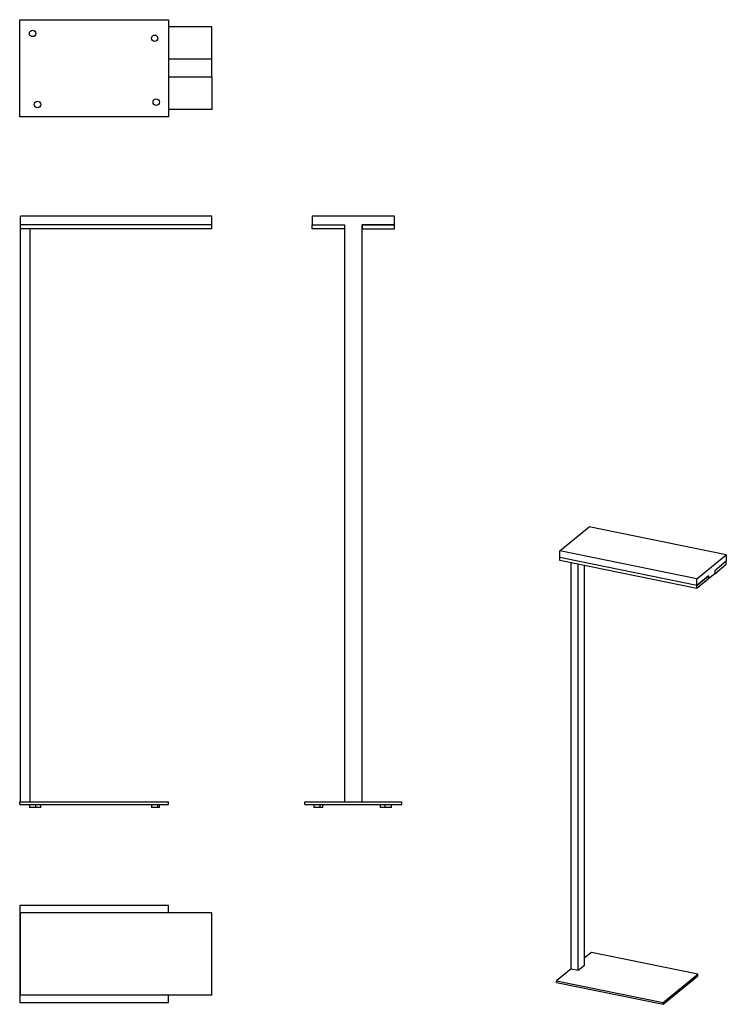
# Model space of a CAD drawing. Extents: x 1783 to 3968, y -698 to 2348.
import ezdxf

# ---------------------------------------------------------------- set-up
doc = ezdxf.new("R2010")
doc.units = 0
doc.header["$LTSCALE"] = 10

# ---------------------------------------------------------------- blocks, each defined once
blk = doc.blocks.new('AID1')
at = {"color": 7, "linetype": 'Continuous'}
for p, q in [((2377.4, 1740), (1784.6, 1740)), ((1784.6, 1712.5), (1784.6, 1740)), ((2377.4, 1712.5), (2377.4, 1740)), ((2377.4, 1712.5), (1784.6, 1712.5)), ((1784.6, 1700), (1784.6, 1712.5)), ((2377.4, 1712.5), (1784.6, 1712.5)), ((2377.4, 1700), (2377.4, 1712.5)), ((1784.6, -72), (1784.6, 1700)), ((2377.4, 1700), (1784.6, 1700)), ((1814.6, -72), (1814.6, 1700)), ((1782.6, -80), (1782.6, -72)), ((1782.6, -72), (2242.6, -72)), ((1782.6, -80), (2242.6, -80)), ((1812.6, -80), (1812.6, -90)), ((1832.6, -90), (1812.6, -90)), ((1832.6, -90), (1832.6, -80)), ((1847.6, -90), (1832.6, -90)), ((1847.6, -90), (1847.6, -80)), ((2190.1, -80), (2190.1, -90)), ((2210.1, -90), (2190.1, -90)), ((2210.1, -90), (2210.1, -80)), ((2215.1, -90), (2210.1, -90)), ((2215.1, -90), (2215.1, -80)), ((2242.6, -80), (2242.6, -72))]:
    blk.add_line(p, q, dxfattribs=at)
blk = doc.blocks.new('AID51')
at = {"color": 7, "linetype": 'Continuous'}
for p, q in [((2687.5, 1740), (2687.5, 1712.5)), ((2942.5, 1740), (2687.5, 1740)), ((2942.5, 1712.5), (2942.5, 1740)), ((2687.5, 1712.5), (2787.5, 1712.5)), ((2687.5, 1700), (2687.5, 1712.5)), ((2687.5, 1712.5), (2787.5, 1712.5)), ((2787.5, 1712.5), (2787.5, 1700)), ((2787.5, 1712.5), (2787.5, 1700)), ((2842.5, 1712.5), (2942.5, 1712.5)), ((2842.5, 1700), (2842.5, 1712.5)), ((2842.5, 1712.5), (2842.5, 1700)), ((2942.5, 1712.5), (2842.5, 1712.5)), ((2942.5, 1700), (2942.5, 1712.5)), ((2787.5, 1700), (2687.5, 1700)), ((2787.5, 1700), (2787.5, -72)), ((2842.5, -72), (2842.5, 1700)), ((2842.5, 1700), (2942.5, 1700)), ((2665, -80), (2665, -72)), ((2665, -72), (2965, -72)), ((2665, -80), (2965, -80)), ((2692.5, -80), (2692.5, -90)), ((2702.5, -90), (2692.5, -90)), ((2712.5, -90), (2702.5, -90)), ((2712.5, -90), (2712.5, -80)), ((2720, -90), (2712.5, -90)), ((2720, -90), (2720, -80)), ((2897.5, -80), (2897.5, -90)), ((2907.5, -90), (2897.5, -90)), ((2912.5, -90), (2907.5, -90)), ((2912.5, -80), (2912.5, -90)), ((2922.5, -90), (2912.5, -90)), ((2932.5, -90), (2922.5, -90)), ((2932.5, -90), (2932.5, -80)), ((2965, -80), (2965, -72))]:
    blk.add_line(p, q, dxfattribs=at)
blk = doc.blocks.new('AID121')
at = {"color": 7, "linetype": 'Continuous'}
for p, q in [((1782.6, 2347.5), (2242.6, 2347.5)), ((1782.6, 2047.5), (1782.6, 2347.5)), ((2242.6, 2347.5), (2242.6, 2047.5)), ((2377.4, 2325), (2242.6, 2325)), ((2377.4, 2225), (2377.4, 2325)), ((2377.4, 2225), (2242.6, 2225)), ((2377.4, 2225), (2242.6, 2225)), ((2377.4, 2170), (2377.4, 2225)), ((2377.4, 2170), (2242.6, 2170)), ((2377.4, 2170), (2242.6, 2170)), ((2377.4, 2170), (2377.4, 2070)), ((2242.6, 2047.5), (1782.6, 2047.5)), ((2377.4, 2070), (2242.6, 2070))]:
    blk.add_line(p, q, dxfattribs=at)
for centre in [(1822.6, 2305), (2200.1, 2290), (2205.1, 2092.5), (1837.6, 2085)]:
    blk.add_circle(centre, 10, dxfattribs=at)
blk = doc.blocks.new('AID157')
at = {"color": 7, "linetype": 'Continuous'}
for p, q in [((1782.6, -392.5), (1782.6, -692.5)), ((2242.6, -392.5), (1782.6, -392.5)), ((2242.6, -415), (2242.6, -392.5)), ((2377.4, -415), (1784.6, -415)), ((1784.6, -670), (1784.6, -415)), ((2377.4, -670), (2377.4, -415)), ((2377.4, -670), (1784.6, -670)), ((2242.6, -692.5), (2242.6, -670)), ((1782.6, -692.5), (2242.6, -692.5))]:
    blk.add_line(p, q, dxfattribs=at)
blk = doc.blocks.new('AID177')
at = {"color": 7, "linetype": 'Continuous'}
for p, q in [((3453, 704.1), (3544.2, 778.6)), ((3968.4, 692), (3544.2, 778.6)), ((3877.2, 617.5), (3453, 704.1)), ((3453, 684), (3453, 704.1)), ((3877.2, 597.5), (3453, 684)), ((3877.2, 597.5), (3453, 684)), ((3453, 674.9), (3453, 684)), ((3877.2, 588.3), (3453, 674.9)), ((3877.2, 617.5), (3968.4, 692)), ((3968.4, 671.9), (3932.6, 642.7)), ((3968.4, 671.9), (3932.6, 642.7)), ((3968.4, 692), (3968.4, 671.9)), ((3968.4, 662.8), (3968.4, 671.9)), ((3488.8, -590), (3488.8, 667.6)), ((3510.3, -594.3), (3510.3, 663.2)), ((3529.9, -578.3), (3529.9, 659.2)), ((3932.6, 633.6), (3968.4, 662.8)), ((3932.6, 642.7), (3932.6, 633.6)), ((3932.6, 642.7), (3932.6, 633.6)), ((3913, 626.7), (3877.2, 597.5)), ((3877.2, 597.5), (3913, 626.7)), ((3877.2, 597.5), (3877.2, 617.5)), ((3913, 617.5), (3877.2, 588.3)), ((3932.6, 633.6), (3913, 617.5)), ((3913, 617.5), (3913, 626.7)), ((3913, 626.7), (3913, 617.5)), ((3877.2, 588.3), (3877.2, 597.5)), ((3550.9, -537.8), (3529.9, -554.9)), ((3880, -605), (3550.9, -537.8)), ((3529.9, -578.3), (3510.3, -594.3)), ((3488.8, -588.5), (3443.5, -625.5)), ((3510.3, -594.3), (3488.8, -590)), ((3772.7, -692.6), (3880, -605)), ((3880, -610.8), (3880, -605)), ((3443.5, -631.3), (3443.5, -625.5)), ((3443.5, -625.5), (3772.7, -692.6)), ((3443.5, -631.3), (3772.7, -698.5)), ((3772.7, -698.5), (3880, -610.8)), ((3772.7, -698.5), (3772.7, -692.6))]:
    blk.add_line(p, q, dxfattribs=at)

msp = doc.modelspace()

# ---------------------------------------------------------------- block references
for name in ['AID121', 'AID1', 'AID51', 'AID177', 'AID157']:
    msp.add_blockref(name, (0, 0))

doc.saveas('drawing.dxf')
